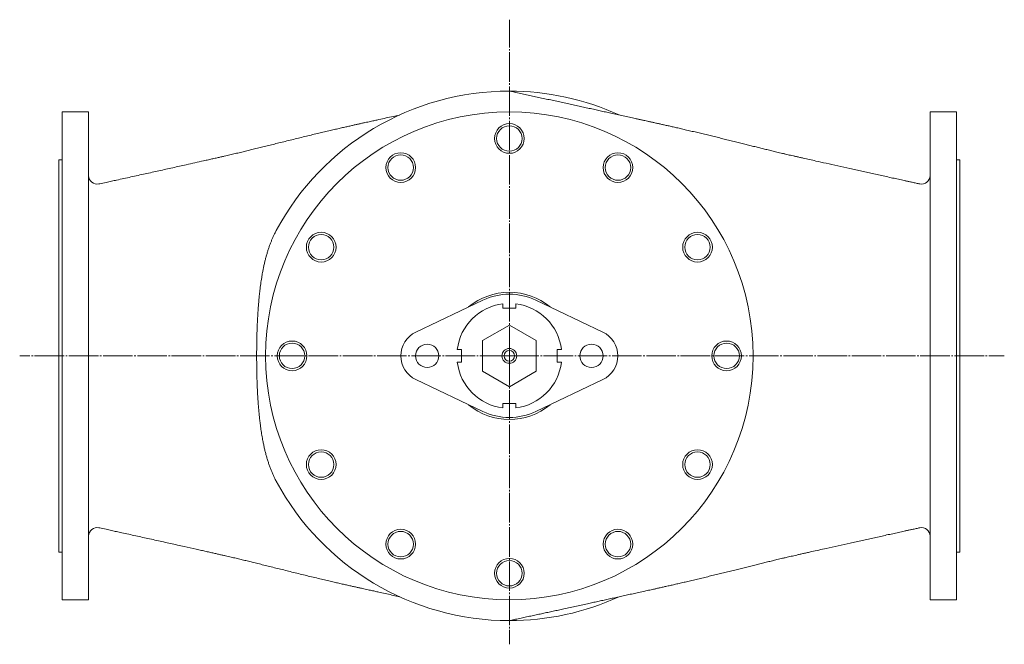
# Model space of a CAD drawing. Header units: millimetres. Extents: x 0 to 2309, y -1629 to 300.
# Tile 1 of 5: x 361 to 1290, y -1629 to -1040. Entities that reach past the tile are written whole.
import ezdxf

# ---------------------------------------------------------------- set-up
doc = ezdxf.new("R2010")
doc.units = ezdxf.units.MM
doc.linetypes.add('K5LT_AXLED', pattern=[32.313826, 27.813826, -1.5, 1.5, -1.5])
doc.linetypes.add('K5LT_THIN', pattern=[0])
doc.layers.add('Системный слой', color=7, linetype='Continuous')

# ---------------------------------------------------------------- blocks, each defined once
blk = doc.blocks.new('U2')
at = {"layer": 'Системный слой', "color": 30, "linetype": 'K5LT_AXLED', "lineweight": 9, "true_color": 0xff8000}
for q in [(823, -1040), (361, -1357), (1290, -1357), (823, -1629)]:
    blk.add_line((823, -1357), q, dxfattribs=at)

msp = doc.modelspace()

# ---------------------------------------------------------------- linework, layer by layer
at = {"layer": 'Системный слой', "color": 7, "linetype": 'K5LT_THIN', "lineweight": 9}
for p, q in [((401, -1127), (426, -1127)), ((401, -1127), (401, -1587)), ((426, -1127), (426, -1424.666)), ((1220, -1587), (1220, -1127)), ((1245, -1127), (1220, -1127)), ((1245, -1587), (1245, -1127)), ((401, -1172), (398, -1172)), ((398, -1542), (398, -1172)), ((1245, -1172), (1248, -1172)), ((1248, -1172), (1248, -1542)), ((798.006, -1304.523), (734.836, -1334.61)), ((817, -1312), (817, -1307.865)), ((829, -1307.865), (829, -1312)), ((911.164, -1334.61), (847.994, -1304.523)), ((829, -1312), (817, -1312)), ((823, -1327.902), (797.8, -1342.451)), ((848.2, -1342.451), (823, -1327.902)), ((797.8, -1342.451), (797.8, -1371.549)), ((848.2, -1371.549), (848.2, -1342.451)), ((773.865, -1351), (778, -1351)), ((778, -1351), (778, -1363)), ((868, -1363), (868, -1351)), ((868, -1351), (872.135, -1351)), ((778, -1363), (773.865, -1363)), ((872.135, -1363), (868, -1363)), ((797.8, -1371.549), (823, -1386.098)), ((823, -1386.098), (848.2, -1371.549)), ((734.836, -1379.39), (798.006, -1409.477)), ((847.994, -1409.477), (911.164, -1379.39)), ((817, -1402), (829, -1402)), ((817, -1406.135), (817, -1402)), ((829, -1402), (829, -1406.135)), ((426, -1424.666), (426, -1587)), ((401, -1542), (398, -1542)), ((1245, -1542), (1248, -1542)), ((401, -1587), (426, -1587)), ((1245, -1587), (1220, -1587))]:
    msp.add_line(p, q, dxfattribs=at)
for centre, radius in [((823, -1357), 230), ((823, -1152), 14), ((823, -1152), 12), ((720.5, -1179.465), 14), ((720.5, -1179.465), 12), ((925.5, -1179.465), 14), ((925.5, -1179.465), 12), ((645.465, -1254.5), 14), ((645.465, -1254.5), 12), ((1000.535, -1254.5), 14), ((1000.535, -1254.5), 12), ((618, -1357), 14), ((618, -1357), 12), ((745.5, -1357), 11), ((900.5, -1357), 11), ((1028, -1357), 14), ((1028, -1357), 12), ((823, -1357), 7), ((823, -1357), 5), ((645.465, -1459.5), 14), ((645.465, -1459.5), 12), ((1000.535, -1459.5), 14), ((1000.535, -1459.5), 12), ((720.5, -1534.535), 14), ((720.5, -1534.535), 12), ((925.5, -1534.535), 14), ((925.5, -1534.535), 12), ((823, -1562), 14), ((823, -1562), 12)]:
    msp.add_circle(centre, radius, dxfattribs=at)
for centre, radius, start, end in [((823, -1357), 249.688, 90, 151.718671), ((823, -1357), 249.688, 65.488505, 90), ((434, -1187.093), 8, 179.999274, 282.302343), ((1212, -1187.074), 8, 257.729064, 0.001118), ((823, -1357), 60, 90, 129.829072), ((823, -1357), 58.125, 64.53244, 115.46756), ((823, -1357), 60, 50.170928, 90), ((823, -1357), 49.5, 96.962063, 173.037937), ((823, -1357), 49.5, 6.962063, 83.037937), ((745.5, -1357), 24.8, 115.46756, 244.53244), ((900.5, -1357), 24.8, 295.46756, 64.53244), ((823, -1357), 49.5, 186.962063, 263.037937), ((823, -1357), 49.5, 276.962063, 353.037937), ((823, -1357), 60, 230.170928, 309.829072), ((823, -1357), 58.125, 244.53244, 295.46756), ((823, -1357), 249.688, 208.281653, 270), ((434, -1526.907), 8, 77.697757, 179.998802), ((1212, -1526.927), 8, 0.00138, 102.270254), ((823, -1357), 249.688, 270, 294.511523)]:
    msp.add_arc(centre, radius, start, end, dxfattribs=at)
for points, knots in [([(1210.3, -1194.891), (1209.734, -1194.768), (1207.941, -1194.377), (1205.014, -1193.741), (1201.674, -1193.015), (1198.592, -1192.344), (1194.779, -1191.514), (1190.105, -1190.496), (1184.455, -1189.263), (1178.707, -1188.007), (1172.855, -1186.725), (1167.069, -1185.456), (1161.342, -1184.197), (1155.666, -1182.946), (1149.986, -1181.692), (1142.403, -1180.013), (1133.004, -1177.925), (1122.289, -1175.533), (1111.401, -1173.089), (1103.116, -1171.219), (1097.022, -1169.839), (1093.919, -1169.134), (1091.056, -1168.484), (1088.413, -1167.882), (1085.979, -1167.327), (1083.895, -1166.854), (1082.237, -1166.467), (1080.369, -1166.019), (1078.024, -1165.459), (1074.642, -1164.645), (1070.641, -1163.675), (1066.065, -1162.557), (1061.486, -1161.432), (1056.9, -1160.3), (1052.228, -1159.142), (1047.497, -1157.967), (1042.603, -1156.751), (1037.546, -1155.494), (1032.309, -1154.196), (1026.974, -1152.876), (1021.666, -1151.569), (1016.395, -1150.279), (1011.187, -1149.013), (1005.991, -1147.758), (1000.786, -1146.513), (995.552, -1145.271), (990.404, -1144.062), (985.483, -1142.918), (980.925, -1141.869), (976.727, -1140.91), (972.867, -1140.037), (969.323, -1139.241), (966.011, -1138.502), (962.762, -1137.781), (959.552, -1137.074), (956.426, -1136.389), (953.52, -1135.755), (950.662, -1135.138), (947.819, -1134.515), (944.924, -1133.869), (941.071, -1133.015), (936.262, -1131.949), (930.456, -1130.666), (924.605, -1129.376), (919.07, -1128.159), (913.797, -1127.001), (908.744, -1125.893), (903.55, -1124.756), (898.244, -1123.596), (892.84, -1122.416), (887.355, -1121.218), (881.795, -1120.006), (876.179, -1118.784), (870.527, -1117.555), (864.852, -1116.324), (859.169, -1115.094), (853.485, -1113.866), (847.802, -1112.64), (842.118, -1111.417), (836.423, -1110.193), (830.048, -1108.824), (825.573, -1107.864), (823, -1107.312)], [0, 0, 0, 0, 0.3490991, 1.1064052, 1.8054078, 2.4089571, 3.0171943, 4.1653082, 5.3073005, 6.5233299, 7.7376308, 8.9504002, 10.1309395, 11.3149933, 12.5021753, 13.6921826, 16.0794986, 18.4275266, 20.4781581, 23.007256, 23.7254085, 24.3889569, 25.0020478, 25.5685079, 26.0920579, 26.574386, 26.9131739, 27.2448556, 27.8775592, 28.5119438, 29.5813759, 30.6483523, 31.7006299, 32.7752413, 33.8629252, 34.968213, 36.0958137, 37.2806818, 38.5071704, 39.7405172, 40.9811263, 42.1748631, 43.359414, 44.5341964, 45.699806, 46.8653272, 48.0326903, 49.1142731, 50.1044397, 51.0102328, 51.8388309, 52.5948116, 53.2836839, 53.9532198, 54.6596973, 55.314972, 55.9224439, 56.4849145, 57.1026134, 57.7195173, 58.3286877, 59.5310226, 60.7573068, 61.9825245, 63.2068304, 64.2281253, 65.2832468, 66.3657724, 67.4697774, 68.5907953, 69.7303636, 70.8849035, 72.0491053, 73.2188074, 74.3907504, 75.5624046, 76.7320347, 77.8986935, 79.0666979, 80.2372565, 81.4107481, 83, 83, 83, 83]), ([(435.705, -1194.91), (435.986, -1194.848), (438.24, -1194.354), (442.191, -1193.47), (447.498, -1192.324), (453.1, -1191.102), (459.25, -1189.761), (465.992, -1188.287), (472.711, -1186.815), (479.342, -1185.36), (485.898, -1183.918), (492.388, -1182.486), (501.064, -1180.567), (509.681, -1178.654), (521.566, -1176.003), (530.638, -1173.968), (538.99, -1172.085), (543.245, -1171.123), (547.168, -1170.234), (550.703, -1169.432), (553.879, -1168.71), (556.725, -1168.062), (559.355, -1167.461), (561.932, -1166.876), (564.379, -1166.301), (566.836, -1165.712), (570.106, -1164.928), (574.103, -1163.961), (578.988, -1162.77), (584.021, -1161.536), (589.247, -1160.247), (594.594, -1158.924), (600.057, -1157.57), (605.734, -1156.162), (611.625, -1154.702), (617.731, -1153.196), (623.861, -1151.69), (629.933, -1150.209), (635.865, -1148.773), (641.593, -1147.399), (647.142, -1146.081), (652.447, -1144.832), (657.511, -1143.653), (662.196, -1142.572), (666.512, -1141.586), (670.481, -1140.686), (674.123, -1139.866), (677.458, -1139.121), (680.642, -1138.415), (683.706, -1137.738), (686.677, -1137.086), (689.44, -1136.483), (691.918, -1135.946), (694.045, -1135.476), (696.713, -1134.878), (700.897, -1133.947), (706.671, -1132.663), (713.104, -1131.237), (717.315, -1130.305), (719.291, -1129.869)], [0, 0, 0, 0, 0.1694603, 1.3567224, 2.381054, 3.3764293, 4.7416699, 6.1041044, 7.464222, 8.8221981, 10.1392108, 11.4613933, 12.7880748, 15.4529921, 16.7589678, 20.1238297, 21.0809477, 21.9652294, 22.7822873, 23.5372697, 24.182017, 24.7777768, 25.3287429, 25.8367503, 26.4080421, 26.9623964, 27.5096581, 28.5885139, 29.6653772, 30.817816, 32.0140289, 33.2248711, 34.4666252, 35.7390018, 37.0841316, 38.4693932, 39.8638398, 41.2031611, 42.5237844, 43.7966319, 44.9719417, 46.1482629, 47.233686, 48.2276675, 49.1375721, 49.9690638, 50.7277347, 51.419143, 52.0471738, 52.7033359, 53.3118947, 53.8756719, 54.3983237, 54.8164064, 55.2263358, 56.0374653, 57.4121617, 58.7874073, 60, 60, 60, 60]), ([(603.118, -1238.694), (602.563, -1239.726), (601.569, -1241.66), (600.207, -1244.545), (598.996, -1247.316), (597.852, -1250.142), (596.768, -1253.035), (595.748, -1255.985), (594.787, -1258.992), (593.883, -1262.057), (593.033, -1265.191), (592.233, -1268.394), (591.482, -1271.671), (590.778, -1275.02), (590.043, -1278.837), (589.231, -1283.537), (588.385, -1289.182), (587.647, -1294.984), (587.087, -1300.109), (586.664, -1304.507), (586.273, -1309.072), (585.854, -1314.73), (585.442, -1321.544), (585.117, -1328.536), (584.9, -1334.683), (584.759, -1339.921), (584.652, -1345.272), (584.58, -1351.222), (584.558, -1357.767), (584.591, -1363.782), (584.662, -1369.249), (584.76, -1374.152), (584.893, -1379.035), (585.08, -1384.423), (585.337, -1390.302), (585.687, -1396.651), (586.078, -1402.397), (586.491, -1407.542), (586.906, -1412.076), (587.369, -1416.524), (587.933, -1421.329), (588.622, -1426.467), (589.466, -1431.898), (590.329, -1436.721), (591.185, -1440.966), (592.004, -1444.651), (592.881, -1448.233), (593.813, -1451.703), (594.806, -1455.077), (595.856, -1458.348), (596.974, -1461.537), (598.16, -1464.647), (599.417, -1467.677), (600.744, -1470.623), (601.984, -1473.157), (602.792, -1474.699), (603.117, -1475.303)], [0, 0, 0, 0, 0.9460667, 1.7445708, 2.5358471, 3.3272569, 4.1211124, 4.9203251, 5.7156453, 6.5165521, 7.3237965, 8.1379979, 8.9590055, 9.7909118, 10.6274103, 11.7638515, 13.2016421, 14.6625704, 15.8509692, 16.7703046, 17.6990356, 18.9821837, 20.6237173, 22.3017318, 23.6710077, 24.7248248, 25.7853525, 27.2220181, 28.6656018, 30.1160626, 31.2026613, 32.28774, 33.3696984, 34.450089, 35.8813744, 37.3071963, 38.7274034, 39.7799965, 40.8230002, 41.8486954, 42.8667469, 44.1860542, 45.4852097, 46.7639869, 47.7003154, 48.6233062, 49.5257214, 50.4233725, 51.302301, 52.173449, 53.0348732, 53.8943574, 54.7494282, 55.5998455, 56.4465753, 57, 57, 57, 57]), ([(435.705, -1519.09), (435.986, -1519.152), (438.233, -1519.645), (442.178, -1520.527), (447.472, -1521.67), (452.425, -1522.751), (457.87, -1523.938), (463.87, -1525.249), (470.448, -1526.689), (477.032, -1528.133), (483.618, -1529.581), (490.203, -1531.032), (496.776, -1532.484), (505.454, -1534.407), (515.682, -1536.682), (525.352, -1538.846), (532.263, -1540.399), (536.847, -1541.432), (541.076, -1542.387), (544.976, -1543.269), (548.575, -1544.085), (551.894, -1544.839), (554.962, -1545.537), (557.779, -1546.179), (560.43, -1546.782), (562.869, -1547.343), (565.208, -1547.896), (568.324, -1548.645), (572.198, -1549.577), (576.889, -1550.717), (581.886, -1551.94), (587.17, -1553.24), (592.73, -1554.615), (598.426, -1556.026), (604.243, -1557.469), (610.207, -1558.947), (616.303, -1560.453), (622.476, -1561.971), (628.671, -1563.484), (634.864, -1564.986), (641.023, -1566.465), (646.998, -1567.886), (652.496, -1569.179), (657.481, -1570.34), (662.012, -1571.386), (666.302, -1572.367), (670.349, -1573.285), (674.16, -1574.142), (677.725, -1574.938), (681.042, -1575.674), (684.111, -1576.351), (686.946, -1576.973), (689.563, -1577.544), (691.922, -1578.055), (693.989, -1578.512), (696.585, -1579.094), (700.544, -1579.974), (705.893, -1581.164), (711.997, -1582.518), (716.46, -1583.506), (718.884, -1584.041), (719.291, -1584.131)], [0, 0, 0, 0, 0.175112, 1.3980474, 2.4565179, 3.4802527, 4.4910355, 5.8619794, 7.2372679, 8.6163287, 9.9987437, 11.3840995, 12.7708803, 14.1553725, 16.8855781, 19.27961, 20.3416594, 21.3230981, 22.230171, 23.0685888, 23.8435878, 24.5599802, 25.2221959, 25.8343194, 26.4008512, 26.921138, 27.4873951, 28.0319563, 29.0799827, 30.1801872, 31.3109511, 32.5884795, 33.8959732, 35.2331155, 36.5985233, 37.9906475, 39.419865, 40.8586122, 42.2824316, 43.6997414, 45.1101883, 46.4754798, 47.7333364, 48.7903861, 49.7865063, 50.7223942, 51.6004584, 52.4218436, 53.1887535, 53.8960144, 54.5472329, 55.146881, 55.6978529, 56.2055875, 56.6274632, 57.0528611, 57.8548366, 59.1651225, 60.4623023, 61.742066, 62, 62, 62, 62]), ([(1210.3, -1519.109), (1209.734, -1519.232), (1207.941, -1519.623), (1205.014, -1520.259), (1201.675, -1520.985), (1198.596, -1521.655), (1194.797, -1522.482), (1190.177, -1523.488), (1184.619, -1524.701), (1178.988, -1525.932), (1173.236, -1527.191), (1167.484, -1528.453), (1161.731, -1529.718), (1155.982, -1530.984), (1150.243, -1532.252), (1142.616, -1533.939), (1133.205, -1536.03), (1121.087, -1538.736), (1111.482, -1540.893), (1104.368, -1542.499), (1100.745, -1543.318), (1097.401, -1544.075), (1094.314, -1544.776), (1091.467, -1545.423), (1088.835, -1546.021), (1086.418, -1546.573), (1084.156, -1547.086), (1082.376, -1547.5), (1080.418, -1547.969), (1078.152, -1548.51), (1074.932, -1549.285), (1071.039, -1550.228), (1066.478, -1551.342), (1061.757, -1552.501), (1056.965, -1553.684), (1052.073, -1554.896), (1047.114, -1556.128), (1042.053, -1557.386), (1036.898, -1558.667), (1031.643, -1559.969), (1026.296, -1561.291), (1020.936, -1562.61), (1015.554, -1563.926), (1010.167, -1565.235), (1004.758, -1566.538), (999.329, -1567.834), (994.075, -1569.077), (989.073, -1570.248), (984.409, -1571.33), (979.971, -1572.35), (975.768, -1573.307), (971.804, -1574.203), (968.081, -1575.037), (964.605, -1575.811), (961.38, -1576.524), (958.397, -1577.179), (955.644, -1577.781), (953.097, -1578.336), (950.547, -1578.887), (947.896, -1579.468), (945.126, -1580.086), (941.485, -1580.893), (937.041, -1581.878), (931.757, -1583.046), (926.504, -1584.205), (921.325, -1585.345), (916.244, -1586.462), (911.287, -1587.55), (906.419, -1588.616), (901.587, -1589.673), (896.388, -1590.809), (890.825, -1592.024), (884.902, -1593.317), (878.965, -1594.61), (873.332, -1595.835), (868.02, -1596.989), (863.05, -1598.066), (858.128, -1599.132), (853.209, -1600.194), (848.237, -1601.266), (843.162, -1602.358), (837.987, -1603.471), (832.729, -1604.6), (827.723, -1605.675), (824.473, -1606.372), (823, -1606.688)], [0, 0, 0, 0, 0.3617201, 1.1463978, 1.8706657, 2.4955255, 3.1238169, 4.3074238, 5.4636123, 6.6974027, 7.9338112, 9.1726147, 10.4135049, 11.6562478, 12.899765, 14.1416756, 16.6209908, 19.0460479, 22.0933113, 22.9590271, 23.7591858, 24.4987706, 25.18237, 25.8142084, 26.3981873, 26.9378967, 27.437697, 27.8880808, 28.2257774, 28.8522632, 29.4887523, 30.5310882, 31.6431216, 32.7816638, 33.9417161, 35.123992, 36.3254743, 37.5479225, 38.7875639, 40.0592357, 41.3381481, 42.6245118, 43.896186, 45.1643394, 46.4298485, 47.6906441, 48.945912, 50.0612005, 51.12075, 52.120985, 53.0614405, 53.9426502, 54.7665125, 55.5322534, 56.2372104, 56.8861825, 57.4835818, 58.0329004, 58.5394604, 59.1413197, 59.7664279, 60.3699393, 61.5183507, 62.6748579, 63.8168588, 64.9400798, 66.0422138, 67.1148126, 68.1525974, 69.1933055, 70.2380558, 71.5087069, 72.7824286, 74.0577053, 75.3325998, 76.4052887, 77.4688283, 78.5190494, 79.5563395, 80.6141098, 81.6959825, 82.7990033, 83.92031, 85.0574247, 86, 86, 86, 86])]:
    msp.add_open_spline(points, degree=3, knots=knots, dxfattribs=at)

# ---------------------------------------------------------------- block references
at = {"layer": 'Системный слой'}
msp.add_blockref('U2', (0, 0), dxfattribs=at)

doc.saveas('drawing.dxf')
